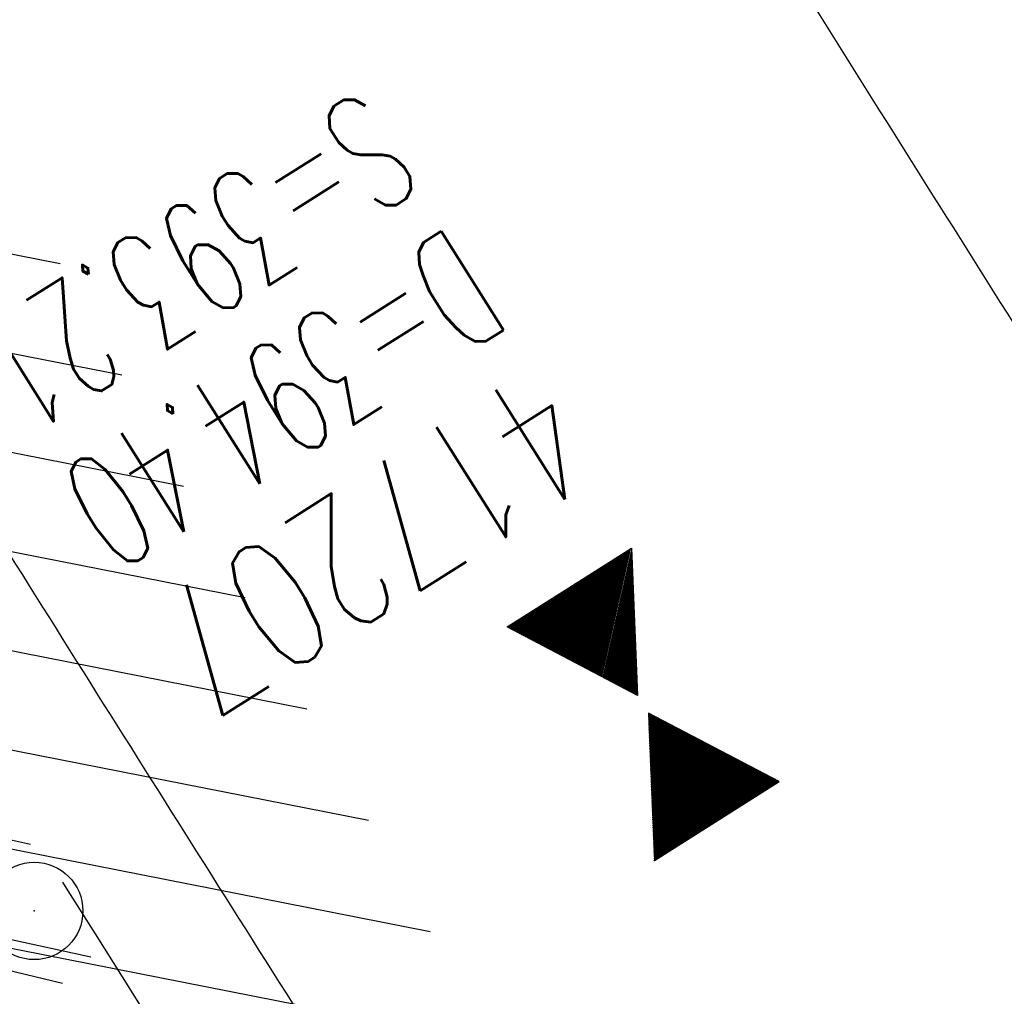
# Model space of a CAD drawing. Extents: x 448150 to 449332, y 437108 to 438384.
# Tile 31 of 46: x 448418 to 448433, y 438106 to 438121. Entities that reach past the tile are written whole.
import ezdxf

# ---------------------------------------------------------------- set-up
doc = ezdxf.new("R2010")
doc.units = 0
doc.header["$LTSCALE"] = 2
doc.header["$MEASUREMENT"] = 0
doc.linetypes.add('AUSGEZOGEN', pattern=[0])
doc.linetypes.add('STRICHPT-X3', pattern=[3, 1.5, -0.75, 0, -0.75])
doc.layers.get('0').update_dxf_attribs({"linetype": 'AUSGEZOGEN'})
for name, color, linetype in [('ACHSE', 250, 'STRICHPT-X3'), ('FBR', 8, 'CONTINUOUS'), ('GEF', 7, 'CONTINUOUS'), ('SCHACHTNR', 6, 'CONTINUOUS'), ('SCHLITZRINNE', 8, 'AUSGEZOGEN'), ('SCHSYMBOL', 7, 'AUSGEZOGEN')]:
    doc.layers.add(name, color=color, linetype=linetype)
doc.styles.add('ROMANS', font='romans.shx', dxfattribs={"width": 0.8})

# ---------------------------------------------------------------- blocks, each defined once
blk = doc.blocks.new('GST')
at = {"color": 0}
blk.add_circle((0, 0), 0.75, dxfattribs=at)
blk.add_point((0, 0), dxfattribs=at)
blk = doc.blocks.new('*X9')
at = {"color": 0}
for p, q in [((379.636, 182.407), (379.645, 182.415)), ((379.64, 182.401), (379.654, 182.415)), ((379.643, 182.395), (379.663, 182.415)), ((379.646, 182.39), (379.672, 182.415)), ((379.649, 182.384), (379.68, 182.415)), ((379.653, 182.379), (379.689, 182.415)), ((379.656, 182.373), (379.698, 182.415)), ((379.659, 182.367), (379.707, 182.415)), ((379.662, 182.362), (379.716, 182.415)), ((379.665, 182.356), (379.725, 182.415)), ((379.669, 182.351), (379.733, 182.415)), ((379.672, 182.345), (379.742, 182.415)), ((379.675, 182.339), (379.751, 182.415)), ((379.678, 182.334), (379.76, 182.415)), ((379.682, 182.328), (379.769, 182.415)), ((379.685, 182.323), (379.778, 182.415)), ((379.688, 182.317), (379.786, 182.415)), ((379.691, 182.311), (379.795, 182.415)), ((379.695, 182.306), (379.804, 182.415)), ((379.698, 182.3), (379.813, 182.415)), ((379.701, 182.295), (379.822, 182.415)), ((379.704, 182.289), (379.831, 182.415)), ((379.708, 182.283), (379.839, 182.415)), ((379.711, 182.278), (379.848, 182.415)), ((379.714, 182.272), (379.857, 182.415)), ((379.717, 182.267), (379.866, 182.415)), ((379.72, 182.261), (379.875, 182.415)), ((379.724, 182.255), (379.884, 182.415)), ((379.727, 182.25), (379.892, 182.415)), ((379.73, 182.244), (379.901, 182.415)), ((379.733, 182.239), (379.91, 182.415)), ((379.737, 182.233), (379.919, 182.415)), ((379.74, 182.227), (379.928, 182.415)), ((379.743, 182.222), (379.937, 182.415)), ((379.746, 182.216), (379.946, 182.415)), ((379.75, 182.21), (379.954, 182.415)), ((379.753, 182.205), (379.963, 182.415)), ((379.756, 182.199), (379.972, 182.415)), ((379.759, 182.194), (379.981, 182.415)), ((379.763, 182.188), (379.99, 182.415)), ((379.766, 182.182), (379.999, 182.415)), ((379.769, 182.177), (380.007, 182.415)), ((379.772, 182.171), (380.016, 182.415)), ((379.775, 182.166), (380.025, 182.415)), ((379.779, 182.16), (380.034, 182.415)), ((379.782, 182.154), (380.043, 182.415)), ((379.785, 182.149), (380.052, 182.415)), ((379.788, 182.143), (380.06, 182.415)), ((379.792, 182.138), (380.069, 182.415)), ((379.795, 182.132), (380.078, 182.415)), ((379.798, 182.126), (380.087, 182.415)), ((379.801, 182.121), (380.096, 182.415)), ((379.805, 182.115), (380.105, 182.415)), ((379.808, 182.11), (380.113, 182.415)), ((379.811, 182.104), (380.122, 182.415)), ((379.814, 182.098), (380.131, 182.415)), ((379.818, 182.093), (380.14, 182.415)), ((379.821, 182.087), (380.149, 182.415)), ((379.824, 182.082), (380.158, 182.415)), ((379.827, 182.076), (380.166, 182.415)), ((379.83, 182.07), (380.175, 182.415)), ((379.834, 182.065), (380.184, 182.415)), ((379.837, 182.059), (380.193, 182.415)), ((379.84, 182.054), (380.202, 182.415)), ((379.843, 182.048), (380.211, 182.415)), ((379.847, 182.042), (380.22, 182.415)), ((379.85, 182.037), (380.228, 182.415)), ((379.853, 182.031), (380.237, 182.415)), ((379.856, 182.026), (380.246, 182.415)), ((379.86, 182.02), (380.255, 182.415)), ((379.863, 182.014), (380.264, 182.415)), ((379.866, 182.009), (380.273, 182.415)), ((379.869, 182.003), (380.281, 182.415)), ((379.873, 181.998), (380.29, 182.415)), ((379.876, 181.992), (380.299, 182.415)), ((379.879, 181.986), (380.308, 182.415)), ((379.882, 181.981), (380.317, 182.415)), ((379.885, 181.975), (380.326, 182.415)), ((379.889, 181.97), (380.334, 182.415)), ((379.892, 181.964), (380.343, 182.415)), ((379.895, 181.958), (380.352, 182.415)), ((379.898, 181.953), (380.361, 182.415)), ((379.902, 181.947), (380.37, 182.415)), ((379.905, 181.942), (380.379, 182.415)), ((379.908, 181.936), (380.387, 182.415)), ((379.911, 181.93), (380.396, 182.415)), ((379.915, 181.925), (380.405, 182.415)), ((379.918, 181.919), (380.414, 182.415)), ((379.921, 181.914), (380.423, 182.415)), ((379.924, 181.908), (380.432, 182.415)), ((379.928, 181.902), (380.44, 182.415)), ((379.931, 181.897), (380.449, 182.415)), ((379.934, 181.891), (380.458, 182.415)), ((379.937, 181.885), (380.467, 182.415)), ((379.94, 181.88), (380.476, 182.415)), ((379.944, 181.874), (380.485, 182.415)), ((379.947, 181.869), (380.494, 182.415)), ((379.95, 181.863), (380.502, 182.415)), ((379.953, 181.857), (380.511, 182.415)), ((379.957, 181.852), (380.52, 182.415)), ((379.96, 181.846), (380.529, 182.415)), ((379.963, 181.841), (380.538, 182.415)), ((379.966, 181.835), (380.547, 182.415)), ((379.97, 181.829), (380.555, 182.415)), ((379.973, 181.824), (380.564, 182.415)), ((379.976, 181.818), (380.573, 182.415)), ((379.979, 181.813), (380.582, 182.415)), ((379.983, 181.807), (380.591, 182.415)), ((379.986, 181.801), (380.6, 182.415)), ((379.989, 181.796), (380.608, 182.415)), ((379.992, 181.79), (380.617, 182.415)), ((379.995, 181.785), (380.626, 182.415)), ((379.999, 181.779), (380.635, 182.415)), ((380.002, 181.773), (380.644, 182.415)), ((380.005, 181.768), (380.653, 182.415)), ((380.008, 181.762), (380.661, 182.415)), ((380.012, 181.757), (380.67, 182.415)), ((380.015, 181.751), (380.679, 182.415)), ((380.018, 181.745), (380.688, 182.415)), ((380.021, 181.74), (380.697, 182.415)), ((380.025, 181.734), (380.706, 182.415)), ((380.028, 181.729), (380.714, 182.415)), ((380.031, 181.723), (380.723, 182.415)), ((380.034, 181.717), (380.732, 182.415)), ((380.038, 181.712), (380.741, 182.415)), ((380.041, 181.706), (380.75, 182.415)), ((380.044, 181.701), (380.759, 182.415)), ((380.047, 181.695), (380.768, 182.415)), ((380.05, 181.689), (380.776, 182.415)), ((380.054, 181.684), (380.785, 182.415)), ((380.057, 181.678), (380.794, 182.415)), ((380.06, 181.673), (380.803, 182.415)), ((380.063, 181.667), (380.812, 182.415)), ((380.067, 181.661), (380.821, 182.415)), ((380.07, 181.656), (380.829, 182.415)), ((380.073, 181.65), (380.838, 182.415)), ((380.076, 181.645), (380.847, 182.415)), ((380.08, 181.639), (380.856, 182.415)), ((380.083, 181.633), (380.865, 182.415)), ((380.086, 181.628), (380.874, 182.415)), ((380.089, 181.622), (380.882, 182.415)), ((380.093, 181.617), (380.891, 182.415)), ((380.096, 181.611), (380.9, 182.415)), ((380.099, 181.605), (380.909, 182.415)), ((380.102, 181.6), (380.918, 182.415)), ((380.105, 181.594), (380.927, 182.415)), ((380.109, 181.588), (380.935, 182.415)), ((380.112, 181.583), (380.944, 182.415)), ((380.115, 181.577), (380.953, 182.415)), ((380.118, 181.572), (380.962, 182.415)), ((380.122, 181.566), (380.971, 182.415)), ((380.125, 181.56), (380.98, 182.415)), ((380.128, 181.555), (380.988, 182.415)), ((380.131, 181.549), (380.997, 182.415)), ((380.135, 181.544), (381.006, 182.415)), ((380.138, 181.538), (381.015, 182.415)), ((380.141, 181.532), (381.024, 182.415)), ((380.144, 181.527), (381.033, 182.415)), ((380.148, 181.521), (381.042, 182.415)), ((380.151, 181.516), (381.05, 182.415)), ((380.154, 181.51), (381.059, 182.415)), ((380.157, 181.504), (381.068, 182.415)), ((380.16, 181.499), (381.077, 182.415)), ((380.164, 181.493), (381.086, 182.415)), ((380.167, 181.488), (381.095, 182.415)), ((380.17, 181.482), (381.103, 182.415)), ((380.173, 181.476), (381.112, 182.415)), ((380.177, 181.471), (381.121, 182.415)), ((380.18, 181.465), (381.13, 182.415)), ((380.183, 181.46), (381.139, 182.415)), ((380.186, 181.454), (381.148, 182.415)), ((380.19, 181.448), (381.156, 182.415)), ((380.193, 181.443), (381.165, 182.415)), ((380.196, 181.437), (381.174, 182.415)), ((380.199, 181.432), (381.183, 182.415)), ((380.203, 181.426), (381.192, 182.415)), ((380.206, 181.42), (381.201, 182.415)), ((380.209, 181.415), (381.209, 182.415)), ((380.212, 181.409), (381.218, 182.415)), ((380.215, 181.404), (381.227, 182.415)), ((380.219, 181.398), (381.236, 182.415)), ((380.222, 181.392), (381.245, 182.415)), ((380.225, 181.387), (381.254, 182.415)), ((380.228, 181.381), (381.262, 182.415)), ((380.232, 181.376), (381.271, 182.415)), ((380.235, 181.37), (381.28, 182.415)), ((380.238, 181.364), (381.289, 182.415)), ((380.241, 181.359), (381.298, 182.415)), ((380.245, 181.353), (381.307, 182.415)), ((380.248, 181.348), (381.316, 182.415)), ((380.251, 181.342), (381.324, 182.415)), ((380.254, 181.336), (381.333, 182.415)), ((380.258, 181.331), (381.342, 182.415)), ((380.261, 181.325), (381.351, 182.415)), ((380.27, 181.308), (381.344, 182.382)), ((380.274, 181.303), (381.332, 182.361)), ((380.277, 181.297), (381.32, 182.34)), ((380.28, 181.292), (381.308, 182.32)), ((380.283, 181.286), (381.296, 182.299)), ((380.287, 181.28), (381.284, 182.278)), ((380.29, 181.275), (381.272, 182.257)), ((380.293, 181.269), (381.26, 182.236)), ((380.296, 181.263), (381.248, 182.215)), ((380.3, 181.258), (381.236, 182.194)), ((380.303, 181.252), (381.224, 182.173)), ((380.306, 181.247), (381.212, 182.152)), ((380.309, 181.241), (381.2, 182.131)), ((380.313, 181.235), (381.187, 182.11)), ((380.316, 181.23), (381.175, 182.089)), ((380.319, 181.224), (381.163, 182.069)), ((380.322, 181.219), (381.151, 182.048)), ((380.325, 181.213), (381.139, 182.027)), ((380.329, 181.207), (381.127, 182.006)), ((380.332, 181.202), (381.115, 181.985)), ((380.335, 181.196), (381.103, 181.964)), ((380.338, 181.191), (381.091, 181.943)), ((380.342, 181.185), (381.079, 181.922)), ((380.345, 181.179), (381.067, 181.901)), ((380.348, 181.174), (381.055, 181.88)), ((380.351, 181.168), (381.043, 181.859)), ((380.355, 181.163), (381.031, 181.839)), ((380.358, 181.157), (381.018, 181.818)), ((380.361, 181.151), (381.006, 181.797)), ((380.364, 181.146), (380.994, 181.776)), ((380.368, 181.14), (380.982, 181.755)), ((380.371, 181.135), (380.97, 181.734)), ((380.374, 181.129), (380.958, 181.713)), ((380.377, 181.123), (380.946, 181.692)), ((380.38, 181.118), (380.934, 181.671)), ((380.384, 181.112), (380.922, 181.65)), ((380.387, 181.107), (380.91, 181.629)), ((380.39, 181.101), (380.898, 181.608)), ((380.393, 181.095), (380.886, 181.588)), ((380.397, 181.09), (380.874, 181.567)), ((380.4, 181.084), (380.861, 181.546)), ((380.403, 181.079), (380.849, 181.525)), ((380.406, 181.073), (380.837, 181.504)), ((380.41, 181.067), (380.825, 181.483)), ((380.413, 181.062), (380.813, 181.462)), ((380.416, 181.056), (380.801, 181.441)), ((380.419, 181.051), (380.789, 181.42)), ((380.423, 181.045), (380.777, 181.399)), ((380.426, 181.039), (380.765, 181.378)), ((380.429, 181.034), (380.753, 181.358)), ((380.432, 181.028), (380.741, 181.337)), ((380.435, 181.023), (380.729, 181.316)), ((380.439, 181.017), (380.717, 181.295)), ((380.442, 181.011), (380.705, 181.274)), ((380.445, 181.006), (380.692, 181.253)), ((380.448, 181), (380.68, 181.232)), ((380.452, 180.995), (380.668, 181.211)), ((380.455, 180.989), (380.656, 181.19)), ((380.458, 180.983), (380.644, 181.169)), ((380.461, 180.978), (380.632, 181.148)), ((380.465, 180.972), (380.62, 181.127)), ((380.468, 180.966), (380.608, 181.107)), ((380.471, 180.961), (380.596, 181.086)), ((380.474, 180.955), (380.584, 181.065)), ((380.478, 180.95), (380.572, 181.044)), ((380.481, 180.944), (380.56, 181.023)), ((380.484, 180.938), (380.548, 181.002)), ((380.487, 180.933), (380.535, 180.981)), ((380.49, 180.927), (380.523, 180.96)), ((380.494, 180.922), (380.511, 180.939)), ((380.377, 180.461), (380.53, 180.613)), ((380.389, 180.481), (380.526, 180.618)), ((380.401, 180.502), (380.523, 180.624)), ((380.414, 180.523), (380.52, 180.63)), ((380.426, 180.544), (380.517, 180.635)), ((380.438, 180.565), (380.513, 180.641)), ((380.45, 180.586), (380.51, 180.646)), ((380.462, 180.607), (380.507, 180.652)), ((380.474, 180.628), (380.504, 180.658)), ((380.486, 180.649), (380.5, 180.663)), ((380.124, 180.021), (380.598, 180.495)), ((380.136, 180.042), (380.594, 180.501)), ((380.148, 180.063), (380.591, 180.506)), ((380.16, 180.084), (380.588, 180.512)), ((380.172, 180.105), (380.585, 180.518)), ((380.184, 180.126), (380.581, 180.523)), ((380.196, 180.147), (380.578, 180.529)), ((380.208, 180.168), (380.575, 180.534)), ((380.22, 180.189), (380.572, 180.54)), ((380.232, 180.21), (380.568, 180.546)), ((380.245, 180.231), (380.565, 180.551)), ((380.257, 180.251), (380.562, 180.557)), ((380.269, 180.272), (380.559, 180.562)), ((380.281, 180.293), (380.555, 180.568)), ((380.293, 180.314), (380.552, 180.574)), ((380.305, 180.335), (380.549, 180.579)), ((380.317, 180.356), (380.546, 180.585)), ((380.329, 180.377), (380.543, 180.59)), ((380.341, 180.398), (380.539, 180.596)), ((380.353, 180.419), (380.536, 180.602)), ((380.365, 180.44), (380.533, 180.607)), ((379.882, 179.603), (380.662, 180.383)), ((379.894, 179.624), (380.659, 180.389)), ((379.906, 179.645), (380.656, 180.394)), ((379.919, 179.666), (380.653, 180.4)), ((379.931, 179.687), (380.649, 180.406)), ((379.943, 179.708), (380.646, 180.411)), ((379.955, 179.729), (380.643, 180.417)), ((379.967, 179.75), (380.64, 180.422)), ((379.979, 179.77), (380.636, 180.428)), ((379.991, 179.791), (380.633, 180.434)), ((380.003, 179.812), (380.63, 180.439)), ((380.015, 179.833), (380.627, 180.445)), ((380.027, 179.854), (380.623, 180.45)), ((380.039, 179.875), (380.62, 180.456)), ((380.051, 179.896), (380.617, 180.462)), ((380.063, 179.917), (380.614, 180.467)), ((380.075, 179.938), (380.61, 180.473)), ((380.088, 179.959), (380.607, 180.478)), ((380.1, 179.98), (380.604, 180.484)), ((380.112, 180), (380.601, 180.49)), ((379.629, 179.164), (380.73, 180.265)), ((379.641, 179.185), (380.727, 180.271)), ((379.653, 179.206), (380.724, 180.277)), ((379.665, 179.227), (380.72, 180.282)), ((379.677, 179.248), (380.717, 180.288)), ((379.689, 179.269), (380.714, 180.293)), ((379.701, 179.289), (380.711, 180.299)), ((379.713, 179.31), (380.708, 180.305)), ((379.725, 179.331), (380.704, 180.31)), ((379.737, 179.352), (380.701, 180.316)), ((379.749, 179.373), (380.698, 180.321)), ((379.762, 179.394), (380.695, 180.327)), ((379.774, 179.415), (380.691, 180.333)), ((379.786, 179.436), (380.688, 180.338)), ((379.798, 179.457), (380.685, 180.344)), ((379.81, 179.478), (380.682, 180.349)), ((379.822, 179.499), (380.678, 180.355)), ((379.834, 179.519), (380.675, 180.361)), ((379.846, 179.54), (380.672, 180.366)), ((379.858, 179.561), (380.669, 180.372)), ((379.87, 179.582), (380.665, 180.378)), ((379.642, 179.169), (380.733, 180.26)), ((379.651, 179.169), (380.737, 180.254)), ((379.66, 179.169), (380.74, 180.249)), ((379.669, 179.169), (380.743, 180.243)), ((379.678, 179.169), (380.746, 180.237)), ((379.686, 179.169), (380.75, 180.232)), ((379.695, 179.169), (380.753, 180.226)), ((379.704, 179.169), (380.756, 180.221)), ((379.713, 179.169), (380.759, 180.215)), ((379.722, 179.169), (380.763, 180.209)), ((379.731, 179.169), (380.766, 180.204)), ((379.739, 179.169), (380.769, 180.198)), ((379.748, 179.169), (380.772, 180.193)), ((379.757, 179.169), (380.775, 180.187)), ((379.766, 179.169), (380.779, 180.181)), ((379.775, 179.169), (380.782, 180.176)), ((379.784, 179.169), (380.785, 180.17)), ((379.792, 179.169), (380.788, 180.165)), ((379.801, 179.169), (380.792, 180.159)), ((379.81, 179.169), (380.795, 180.153)), ((379.819, 179.169), (380.798, 180.148)), ((379.828, 179.169), (380.801, 180.142)), ((379.837, 179.169), (380.805, 180.137)), ((379.845, 179.169), (380.808, 180.131)), ((379.854, 179.169), (380.811, 180.125)), ((379.863, 179.169), (380.814, 180.12)), ((379.872, 179.169), (380.818, 180.114)), ((379.881, 179.169), (380.821, 180.109)), ((379.89, 179.169), (380.824, 180.103)), ((379.899, 179.169), (380.827, 180.097)), ((379.907, 179.169), (380.83, 180.092)), ((379.916, 179.169), (380.834, 180.086)), ((379.925, 179.169), (380.837, 180.081)), ((379.934, 179.169), (380.84, 180.075)), ((379.943, 179.169), (380.843, 180.069)), ((379.952, 179.169), (380.847, 180.064)), ((379.96, 179.169), (380.85, 180.058)), ((379.969, 179.169), (380.853, 180.052)), ((379.978, 179.169), (380.856, 180.047)), ((379.987, 179.169), (380.86, 180.041)), ((379.996, 179.169), (380.863, 180.036)), ((380.005, 179.169), (380.866, 180.03)), ((380.013, 179.169), (380.869, 180.024)), ((380.022, 179.169), (380.873, 180.019)), ((380.031, 179.169), (380.876, 180.013)), ((380.04, 179.169), (380.879, 180.008)), ((380.049, 179.169), (380.882, 180.002)), ((380.058, 179.169), (380.885, 179.996)), ((380.066, 179.169), (380.889, 179.991)), ((380.075, 179.169), (380.892, 179.985)), ((380.084, 179.169), (380.895, 179.98)), ((380.093, 179.169), (380.898, 179.974)), ((380.102, 179.169), (380.902, 179.968)), ((380.111, 179.169), (380.905, 179.963)), ((380.119, 179.169), (380.908, 179.957)), ((380.128, 179.169), (380.911, 179.952)), ((380.137, 179.169), (380.915, 179.946)), ((380.146, 179.169), (380.918, 179.94)), ((380.155, 179.169), (380.921, 179.935)), ((380.164, 179.169), (380.924, 179.929)), ((380.173, 179.169), (380.928, 179.924)), ((380.181, 179.169), (380.931, 179.918)), ((380.19, 179.169), (380.934, 179.912)), ((380.199, 179.169), (380.937, 179.907)), ((380.208, 179.169), (380.94, 179.901)), ((380.217, 179.169), (380.944, 179.896)), ((380.226, 179.169), (380.947, 179.89)), ((380.234, 179.169), (380.95, 179.884)), ((380.243, 179.169), (380.953, 179.879)), ((380.252, 179.169), (380.957, 179.873)), ((380.261, 179.169), (380.96, 179.868)), ((380.27, 179.169), (380.963, 179.862)), ((380.279, 179.169), (380.966, 179.856)), ((380.287, 179.169), (380.97, 179.851)), ((380.296, 179.169), (380.973, 179.845)), ((380.305, 179.169), (380.976, 179.84)), ((380.314, 179.169), (380.979, 179.834)), ((380.323, 179.169), (380.983, 179.828)), ((380.332, 179.169), (380.986, 179.823)), ((380.34, 179.169), (380.989, 179.817)), ((380.349, 179.169), (380.992, 179.812)), ((380.358, 179.169), (380.995, 179.806)), ((380.367, 179.169), (380.999, 179.8)), ((380.376, 179.169), (381.002, 179.795)), ((380.385, 179.169), (381.005, 179.789)), ((380.394, 179.169), (381.008, 179.784)), ((380.402, 179.169), (381.012, 179.778)), ((380.411, 179.169), (381.015, 179.772)), ((380.42, 179.169), (381.018, 179.767)), ((380.429, 179.169), (381.021, 179.761)), ((380.438, 179.169), (381.025, 179.756)), ((380.447, 179.169), (381.028, 179.75)), ((380.455, 179.169), (381.031, 179.744)), ((380.464, 179.169), (381.034, 179.739)), ((380.473, 179.169), (381.038, 179.733)), ((380.482, 179.169), (381.041, 179.727)), ((380.491, 179.169), (381.044, 179.722)), ((380.5, 179.169), (381.047, 179.716)), ((380.508, 179.169), (381.05, 179.711)), ((380.517, 179.169), (381.054, 179.705)), ((380.526, 179.169), (381.057, 179.699)), ((380.535, 179.169), (381.06, 179.694)), ((380.544, 179.169), (381.063, 179.688)), ((380.553, 179.169), (381.067, 179.683)), ((380.561, 179.169), (381.07, 179.677)), ((380.57, 179.169), (381.073, 179.671)), ((380.579, 179.169), (381.076, 179.666)), ((380.588, 179.169), (381.08, 179.66)), ((380.597, 179.169), (381.083, 179.655)), ((380.606, 179.169), (381.086, 179.649)), ((380.614, 179.169), (381.089, 179.643)), ((380.623, 179.169), (381.093, 179.638)), ((380.632, 179.169), (381.096, 179.632)), ((380.641, 179.169), (381.099, 179.627)), ((380.65, 179.169), (381.102, 179.621)), ((380.659, 179.169), (381.105, 179.615)), ((380.668, 179.169), (381.109, 179.61)), ((380.676, 179.169), (381.112, 179.604)), ((380.685, 179.169), (381.115, 179.599)), ((380.694, 179.169), (381.118, 179.593)), ((380.703, 179.169), (381.122, 179.587)), ((380.712, 179.169), (381.125, 179.582)), ((380.721, 179.169), (381.128, 179.576)), ((380.729, 179.169), (381.131, 179.571)), ((380.738, 179.169), (381.135, 179.565)), ((380.747, 179.169), (381.138, 179.559)), ((380.756, 179.169), (381.141, 179.554)), ((380.765, 179.169), (381.144, 179.548)), ((380.774, 179.169), (381.148, 179.543)), ((380.782, 179.169), (381.151, 179.537)), ((380.791, 179.169), (381.154, 179.531)), ((380.8, 179.169), (381.157, 179.526)), ((380.809, 179.169), (381.16, 179.52)), ((380.818, 179.169), (381.164, 179.515)), ((380.827, 179.169), (381.167, 179.509)), ((380.835, 179.169), (381.17, 179.503)), ((380.844, 179.169), (381.173, 179.498)), ((380.853, 179.169), (381.177, 179.492)), ((380.862, 179.169), (381.18, 179.487)), ((380.871, 179.169), (381.183, 179.481)), ((380.88, 179.169), (381.186, 179.475)), ((380.888, 179.169), (381.19, 179.47)), ((380.897, 179.169), (381.193, 179.464)), ((380.906, 179.169), (381.196, 179.459)), ((380.915, 179.169), (381.199, 179.453)), ((380.924, 179.169), (381.203, 179.447)), ((380.933, 179.169), (381.206, 179.442)), ((380.942, 179.169), (381.209, 179.436)), ((380.95, 179.169), (381.212, 179.43)), ((380.959, 179.169), (381.215, 179.425)), ((380.968, 179.169), (381.219, 179.419)), ((380.977, 179.169), (381.222, 179.414)), ((380.986, 179.169), (381.225, 179.408)), ((380.995, 179.169), (381.228, 179.402)), ((381.003, 179.169), (381.232, 179.397)), ((381.012, 179.169), (381.235, 179.391)), ((381.021, 179.169), (381.238, 179.386)), ((381.03, 179.169), (381.241, 179.38)), ((381.039, 179.169), (381.245, 179.374)), ((381.048, 179.169), (381.248, 179.369)), ((381.056, 179.169), (381.251, 179.363)), ((381.065, 179.169), (381.254, 179.358)), ((381.074, 179.169), (381.258, 179.352)), ((381.083, 179.169), (381.261, 179.346)), ((381.092, 179.169), (381.264, 179.341)), ((381.101, 179.169), (381.267, 179.335)), ((381.109, 179.169), (381.27, 179.33)), ((381.118, 179.169), (381.274, 179.324)), ((381.127, 179.169), (381.277, 179.318)), ((381.136, 179.169), (381.28, 179.313)), ((381.145, 179.169), (381.283, 179.307)), ((381.154, 179.169), (381.287, 179.302)), ((381.162, 179.169), (381.29, 179.296)), ((381.171, 179.169), (381.293, 179.29)), ((381.18, 179.169), (381.296, 179.285)), ((381.189, 179.169), (381.3, 179.279)), ((381.198, 179.169), (381.303, 179.274)), ((381.207, 179.169), (381.306, 179.268)), ((381.216, 179.169), (381.309, 179.262)), ((381.224, 179.169), (381.313, 179.257)), ((381.233, 179.169), (381.316, 179.251)), ((381.242, 179.169), (381.319, 179.246)), ((381.251, 179.169), (381.322, 179.24)), ((381.26, 179.169), (381.325, 179.234)), ((381.269, 179.169), (381.329, 179.229)), ((381.277, 179.169), (381.332, 179.223)), ((381.286, 179.169), (381.335, 179.218)), ((381.295, 179.169), (381.338, 179.212)), ((381.304, 179.169), (381.342, 179.206)), ((381.313, 179.169), (381.345, 179.201)), ((381.322, 179.169), (381.348, 179.195)), ((381.33, 179.169), (381.351, 179.19)), ((381.339, 179.169), (381.355, 179.184)), ((381.348, 179.169), (381.358, 179.178))]:
    blk.add_line(p, q, dxfattribs=at)
blk = doc.blocks.new('TIEFP')
at = {"color": 0}
for points in [[(0.005, 0.151), (-1.131, 2.118), (1.141, 2.118)], [(0.005, -0.172), (-1.131, -2.139), (1.141, -2.139)]]:
    blk.add_lwpolyline(points, close=True, dxfattribs=at)
at = {"color": 0, "xscale": 1.311372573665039, "yscale": 1.311372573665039, "zscale": 1.311372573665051}
blk.add_blockref('*X9', (-498.969, -237.096), dxfattribs=at)

msp = doc.modelspace()

# ---------------------------------------------------------------- hatches: boundary and pattern name
at = {"layer": 'SCHLITZRINNE'}
h = msp.add_hatch(dxfattribs=at)
h.set_pattern_fill('_USER,_O', color=256, scale=1.5, angle=45, pattern_type=0)
h.set_pattern_definition([(346.6471, (448402.703, 438130.2319), (0.3464215, 1.459449), [])])
edge = h.paths.add_edge_path()
edge.add_arc((449904.241, 439087.127), 1777.856, 203.318125, 203.482666)
edge.add_arc((450830.09, 439489.365), 2787.308, 203.482666, 203.768673)
edge.add_arc((449457.11, 438884.705), 1287.078, 203.768673, 204.197754)
edge.add_arc((451276.919, 439702.474), 3282.184, 204.197754, 204.466449)
edge.add_arc((449906.006, 439078.682), 1776.024, 204.466449, 205.272973)
edge.add_arc((449910.816, 439080.953), 1781.344, 205.272973, 206.078292)
edge.add_arc((451264.489, 439743.474), 3288.448, 206.078292, 206.346738)
edge.add_arc((449467.425, 438853.485), 1283.076, 206.346738, 206.776498)
edge.add_arc((450802.564, 439527.226), 2778.577, 206.776498, 207.063192)
edge.add_arc((449911.383, 439071.907), 1777.817, 207.063191, 207.421606)
edge.add_arc((450110.431, 439175.179), 2002.061, 207.421606, 207.779675)
edge.add_arc((450110.948, 439175.452), 2002.646, 207.779675, 208.137692)
edge.add_arc((450111.73, 439175.87), 2003.533, 208.137692, 208.495408)
edge.add_arc((450113.785, 439176.985), 2005.87, 208.495408, 208.852916)
edge.add_arc((450109.179, 439174.448), 2000.613, 208.852916, 209.211314)
edge.add_arc((450108.358, 439173.989), 1999.672, 209.211314, 209.569796)
edge.add_arc((450107.203, 439173.333), 1998.343, 209.569796, 209.928803)
edge.add_arc((450102.314, 439170.519), 1992.703, 209.928803, 210.288319)
edge.add_arc((450111.316, 439175.777), 2003.127, 210.288319, 210.645775)
edge.add_arc((450119.743, 439180.769), 2012.922, 210.645775, 211.002361)
edge.add_arc((450119.644, 439180.71), 2012.806, 211.002361, 211.359165)
edge.add_arc((450107.59, 439173.364), 1998.691, 211.359165, 211.717226)
edge.add_arc((450101.479, 439169.587), 1991.506, 211.717226, 212.076564)
edge.add_arc((450113.556, 439177.156), 2005.759, 212.076564, 212.434624)
edge.add_arc((450112.626, 439176.565), 2004.657, 212.434624, 212.79251)
edge.add_arc((450107.744, 439173.42), 1998.85, 212.79251, 213.150917)
edge.add_arc((450108.762, 439174.085), 2000.066, 213.150917, 213.509547)
edge.add_arc((450105.418, 439171.871), 1996.056, 213.509547, 213.868537)
edge.add_arc((450110.46, 439175.254), 2002.127, 213.868537, 214.225936)
edge.add_arc((450122.838, 439183.675), 2017.098, 214.225936, 214.582007)
edge.add_arc((450116.672, 439179.424), 2009.609, 214.582007, 214.939825)
edge.add_arc((450097.028, 439165.7), 1985.645, 214.939825, 215.299796)
edge.add_arc((450097.522, 439166.05), 1986.251, 215.299796, 215.6597)
edge.add_arc((450116.045, 439179.34), 2009.049, 215.6597, 216.017557)
edge.add_arc((450123.924, 439185.069), 2018.791, 216.017557, 216.373476)
edge.add_arc((450109.338, 439174.325), 2000.675, 216.373476, 216.722463)
edge.add_arc((450119.644, 439180.71), 2013.306, 211.128908, 211.359165)
edge.add_arc((450107.59, 439173.364), 1999.191, 211.359165, 211.717226)
edge.add_arc((450101.479, 439169.587), 1992.006, 211.717226, 212.076564)
edge.add_arc((450113.556, 439177.156), 2006.259, 212.076564, 212.234447)
h = msp.add_hatch(dxfattribs=at)
h.set_pattern_fill('_USER,_O', color=256, scale=1.5, angle=45, pattern_type=0)
h.set_pattern_definition([(347.6119, (448421.49, 438100.1306), (0.321798, 1.4650754), [])])
edge = h.paths.add_edge_path()
edge.add_arc((449904.241, 439087.127), 1777.856, 203.318125, 203.482666)
edge.add_arc((450830.09, 439489.365), 2787.308, 203.482666, 203.768673)
edge.add_arc((449457.11, 438884.705), 1287.078, 203.768673, 204.197754)
edge.add_arc((451276.919, 439702.474), 3282.184, 204.197754, 204.466449)
edge.add_arc((449906.006, 439078.682), 1776.024, 204.466449, 205.272973)
edge.add_arc((449910.816, 439080.953), 1781.344, 205.272973, 206.078292)
edge.add_arc((451264.489, 439743.474), 3288.448, 206.078292, 206.346738)
edge.add_arc((449467.425, 438853.485), 1283.076, 206.346738, 206.776498)
edge.add_arc((450802.564, 439527.226), 2778.577, 206.776498, 207.063192)
edge.add_arc((449911.383, 439071.907), 1777.817, 207.063191, 207.421606)
edge.add_arc((450110.431, 439175.179), 2002.061, 207.421606, 207.779675)
edge.add_arc((450110.948, 439175.452), 2002.646, 207.779675, 208.137692)
edge.add_arc((450111.73, 439175.87), 2003.533, 208.137692, 208.495408)
edge.add_arc((450113.785, 439176.985), 2005.87, 208.495408, 208.852916)
edge.add_arc((450109.179, 439174.448), 2000.613, 208.852916, 209.211314)
edge.add_arc((450108.358, 439173.989), 1999.672, 209.211314, 209.569796)
edge.add_arc((450107.203, 439173.333), 1998.343, 209.569796, 209.928803)
edge.add_arc((450102.314, 439170.519), 1992.703, 209.928803, 210.288319)
edge.add_arc((450111.316, 439175.777), 2003.127, 210.288319, 210.645775)
edge.add_arc((450119.743, 439180.769), 2012.922, 210.645775, 211.002361)
edge.add_arc((450119.644, 439180.71), 2012.806, 211.002361, 211.359165)
edge.add_arc((450107.59, 439173.364), 1998.691, 211.359165, 211.717226)
edge.add_arc((450101.479, 439169.587), 1991.506, 211.717226, 212.076564)
edge.add_arc((450113.556, 439177.156), 2005.759, 212.076564, 212.434624)
edge.add_arc((450112.626, 439176.565), 2004.657, 212.434624, 212.79251)
edge.add_arc((450107.744, 439173.42), 1998.85, 212.79251, 213.150917)
edge.add_arc((450108.762, 439174.085), 2000.066, 213.150917, 213.509547)
edge.add_arc((450105.418, 439171.871), 1996.056, 213.509547, 213.868537)
edge.add_arc((450110.46, 439175.254), 2002.127, 213.868537, 214.225936)
edge.add_arc((450122.838, 439183.675), 2017.098, 214.225936, 214.582007)
edge.add_arc((450116.672, 439179.424), 2009.609, 214.582007, 214.939825)
edge.add_arc((450097.028, 439165.7), 1985.645, 214.939825, 215.299796)
edge.add_arc((450097.522, 439166.05), 1986.251, 215.299796, 215.6597)
edge.add_arc((450116.045, 439179.34), 2009.049, 215.6597, 216.017557)
edge.add_arc((450123.924, 439185.069), 2018.791, 216.017557, 216.373476)
edge.add_arc((450109.338, 439174.325), 2000.675, 216.373476, 216.722463)
edge.add_arc((450113.556, 439177.156), 2006.259, 212.277367, 212.434624)
edge.add_arc((450112.626, 439176.565), 2005.157, 212.434624, 212.79251)
edge.add_arc((450107.744, 439173.42), 1999.35, 212.79251, 213.090756)
h = msp.add_hatch(dxfattribs=at)
h.set_pattern_fill('_USER,_O', color=256, scale=1.5, angle=45, pattern_type=0)
h.set_pattern_definition([(348.87313, (448443.181, 438066.7889), (0.289473, 1.4718034), [])])
edge = h.paths.add_edge_path()
edge.add_arc((449904.241, 439087.127), 1777.856, 203.318125, 203.482666)
edge.add_arc((450830.09, 439489.365), 2787.308, 203.482666, 203.768673)
edge.add_arc((449457.11, 438884.705), 1287.078, 203.768673, 204.197754)
edge.add_arc((451276.919, 439702.474), 3282.184, 204.197754, 204.466449)
edge.add_arc((449906.006, 439078.682), 1776.024, 204.466449, 205.272973)
edge.add_arc((449910.816, 439080.953), 1781.344, 205.272973, 206.078292)
edge.add_arc((451264.489, 439743.474), 3288.448, 206.078292, 206.346738)
edge.add_arc((449467.425, 438853.485), 1283.076, 206.346738, 206.776498)
edge.add_arc((450802.564, 439527.226), 2778.577, 206.776498, 207.063192)
edge.add_arc((449911.383, 439071.907), 1777.817, 207.063191, 207.421606)
edge.add_arc((450110.431, 439175.179), 2002.061, 207.421606, 207.779675)
edge.add_arc((450110.948, 439175.452), 2002.646, 207.779675, 208.137692)
edge.add_arc((450111.73, 439175.87), 2003.533, 208.137692, 208.495408)
edge.add_arc((450113.785, 439176.985), 2005.87, 208.495408, 208.852916)
edge.add_arc((450109.179, 439174.448), 2000.613, 208.852916, 209.211314)
edge.add_arc((450108.358, 439173.989), 1999.672, 209.211314, 209.569796)
edge.add_arc((450107.203, 439173.333), 1998.343, 209.569796, 209.928803)
edge.add_arc((450102.314, 439170.519), 1992.703, 209.928803, 210.288319)
edge.add_arc((450111.316, 439175.777), 2003.127, 210.288319, 210.645775)
edge.add_arc((450119.743, 439180.769), 2012.922, 210.645775, 211.002361)
edge.add_arc((450119.644, 439180.71), 2012.806, 211.002361, 211.359165)
edge.add_arc((450107.59, 439173.364), 1998.691, 211.359165, 211.717226)
edge.add_arc((450101.479, 439169.587), 1991.506, 211.717226, 212.076564)
edge.add_arc((450113.556, 439177.156), 2005.759, 212.076564, 212.434624)
edge.add_arc((450112.626, 439176.565), 2004.657, 212.434624, 212.79251)
edge.add_arc((450107.744, 439173.42), 1998.85, 212.79251, 213.150917)
edge.add_arc((450108.762, 439174.085), 2000.066, 213.150917, 213.509547)
edge.add_arc((450105.418, 439171.871), 1996.056, 213.509547, 213.868537)
edge.add_arc((450110.46, 439175.254), 2002.127, 213.868537, 214.225936)
edge.add_arc((450122.838, 439183.675), 2017.098, 214.225936, 214.582007)
edge.add_arc((450116.672, 439179.424), 2009.609, 214.582007, 214.939825)
edge.add_arc((450097.028, 439165.7), 1985.645, 214.939825, 215.299796)
edge.add_arc((450097.522, 439166.05), 1986.251, 215.299796, 215.6597)
edge.add_arc((450116.045, 439179.34), 2009.049, 215.6597, 216.017557)
edge.add_arc((450123.924, 439185.069), 2018.791, 216.017557, 216.373476)
edge.add_arc((450109.338, 439174.325), 2000.675, 216.373476, 216.722463)
edge.add_arc((450107.744, 439173.42), 1999.35, 213.133824, 213.150917)
edge.add_arc((450108.762, 439174.085), 2000.566, 213.150917, 213.509547)
edge.add_arc((450105.418, 439171.871), 1996.556, 213.509547, 213.868537)
edge.add_arc((450110.46, 439175.254), 2002.627, 213.868537, 214.225936)
edge.add_arc((450122.838, 439183.675), 2017.598, 214.225936, 214.582007)
edge.add_arc((450116.672, 439179.424), 2010.109, 214.582007, 214.805817)

# ---------------------------------------------------------------- linework, layer by layer
at = {"layer": 'ACHSE'}
for points in [[(448932.11, 437558.129, 0.000003), (448942.005, 437550.492, -0.000005), (448951.9, 437542.854, -0.000002), (448981.585, 437519.941, 0.000001), (449011.271, 437497.027, 0), (449049.136, 437467.8, 0), (449090.432, 437435.925, 0.000002), (449130.013, 437405.374, -0.000003), (449169.594, 437374.823, -0.000001), (449183.702, 437363.933, 0.000004)], [(448380.218, 438171.88, 0.000781), (448383.346, 438166.505, 0.00156), (448389.676, 438155.744, 0.001556), (448396.089, 438144.997, 0.001557), (448402.572, 438134.284, 0.001562), (448409.099, 438123.649, 0.001568), (448415.692, 438113.056, 0.001562), (448422.375, 438102.466, 0.001562), (448429.117, 438091.929, 0.001564), (448435.915, 438081.45, 0.001565), (448442.787, 438071.001, 0.001566), (448449.717, 438060.605, 0.001559), (448456.702, 438050.267, 0.001554), (448463.778, 438039.935, 0.001561), (448470.926, 438029.635, 0.001571), (448478.096, 438019.441, 0.00157), (448485.33, 438009.291, 0.001561), (448492.67, 437999.129, 0.001553), (448500.068, 437989.019, 0.00156), (448507.496, 437979, 0.001564), (448514.99, 437969.022, 0.001559), (448522.573, 437959.057, 0.001564)]]:
    msp.add_lwpolyline(points, format="xyb", dxfattribs=at)
at = {"layer": 'FBR'}
for points in [[(448933.332, 437559.712, 0.000003), (448943.227, 437552.075, -0.000005), (448953.122, 437544.437, -0.000002), (448982.808, 437521.524)], [(448921.57, 437544.474, 0.000003), (448931.465, 437536.836, -0.000005), (448941.36, 437529.199, -0.000002), (448971.045, 437506.285)], [(449091.654, 437437.508, 0.000002), (449131.235, 437406.957, -0.000003), (449170.816, 437376.406, -0.000001), (449185.277, 437365.244, -0.000001)], [(448393.474, 438182.913, 0.001148), (448398.026, 438175.079, 0.00156), (448404.302, 438164.41, 0.001556), (448410.661, 438153.753, 0.001557), (448417.089, 438143.131, 0.001562), (448423.56, 438132.587, 0.001568), (448430.097, 438122.083, 0.001562), (448436.723, 438111.584, 0.001562), (448443.408, 438101.137, 0.000886), (448447.22, 438095.243, 0.000677), (448450.148, 438090.747, 0.001565), (448456.962, 438080.386, 0.001566), (448463.833, 438070.079, 0.001559), (448470.759, 438059.829, 0.001554), (448477.774, 438049.584, 0.001561), (448484.862, 438039.372, 0.001571), (448491.971, 438029.265, 0.00157), (448499.143, 438019.201, 0.001561), (448506.421, 438009.126, 0.000234), (448507.524, 438007.61)], [(448378.659, 438170.582, 0.000738), (448381.619, 438165.496, 0.00156), (448387.955, 438154.725, 0.001556), (448394.375, 438143.967, 0.001557), (448400.864, 438133.243, 0.001562), (448407.398, 438122.598, 0.001568), (448413.997, 438111.994, 0.001562), (448420.687, 438101.393, 0.001562), (448427.436, 438090.846, 0.000323), (448428.837, 438088.674, 0.001241), (448434.241, 438080.356, 0.001565), (448441.119, 438069.896, 0.001566), (448448.056, 438059.49, 0.001559), (448455.049, 438049.142, 0.001554), (448462.131, 438038.8, 0.001561), (448469.287, 438028.489, 0.001571), (448476.464, 438018.285, 0.00157), (448483.705, 438008.125, 0.001561), (448491.052, 437997.953, 0.001553), (448498.458, 437987.833, 0.001523), (448505.715, 437978.043)], [(448400.727, 438141.178, 0.000852), (448404.28, 438135.325, 0.001562), (448410.8, 438124.7, 0.001568), (448417.387, 438114.118, 0.001562), (448424.063, 438103.539, 0.001562), (448430.798, 438093.012, 0.000441), (448432.706, 438090.057, 0.001123), (448437.589, 438082.544, 0.001565), (448444.454, 438072.105, 0.001566), (448451.378, 438061.72, 0.001559), (448458.356, 438051.392, 0.001554), (448465.425, 438041.07, 0.000495), (448467.68, 438037.806)]]:
    msp.add_lwpolyline(points, format="xyb", dxfattribs=at)
at = {"layer": 'SCHLITZRINNE'}
msp.add_lwpolyline([(448930.888, 437556.546, 0.000003), (448940.783, 437548.908, -0.000005), (448950.678, 437541.271, -0.000001), (448965.933, 437529.496, 0.000001)], format="xyb", dxfattribs=at)

# ---------------------------------------------------------------- block references
at = {"layer": 'GEF', "rotation": 32.31100753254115}
msp.add_blockref('TIEFP', (448427.883, 438110.64), dxfattribs=at)
at = {"layer": 'SCHSYMBOL', "rotation": 302.2548999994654}
msp.add_blockref('GST', (448418.505, 438107.448), dxfattribs=at)

# ---------------------------------------------------------------- texts
at = {"layer": 'SCHACHTNR', "style": 'ROMANS'}
for s, height, width, p in [('S=393.21', 1.8, 0.6, (448423.593, 438120.149)), ('D=394.40', 1.8, 0.6, (448424.937, 438118.024)), ('417207', 2, 0.7, (448426.281, 438115.899))]:
    msp.add_text(s, height=height, rotation=212.2549, dxfattribs=dict(at, width=width)).set_placement(p)

doc.saveas('drawing.dxf')
